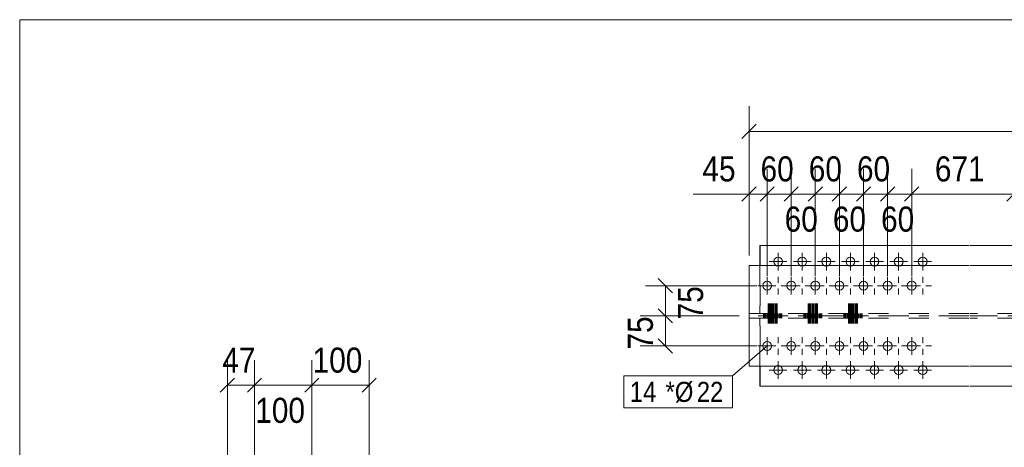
# Model space of a CAD drawing. Header units: millimetres. Extents: x 2 to 282, y 5 to 195.
# Tile 3 of 6: x 5 to 103, y 152 to 195. Entities that reach past the tile are written whole.
import ezdxf

# ---------------------------------------------------------------- set-up
doc = ezdxf.new("R2010")
doc.units = ezdxf.units.MM
for name, pattern in [('XKITLINE00', [0]), ('XKITLINE02', [4, 2, -2]), ('XKITLINE03', [6, 3, -1, 1, -1])]:
    doc.linetypes.add(name, pattern=pattern)
for name, color, linetype, lineweight in [('Bolt', 7, 'Continuous', 0), ('BoltMark', 3, 'Continuous', 0), ('DrawingSheet', 5, 'Continuous', 0), ('Part', 2, 'Continuous', 0), ('Z-DIMENSIONS', 1, 'Continuous', 0)]:
    doc.layers.add(name, color=color, linetype=linetype, lineweight=lineweight)
doc.styles.add('ARIAL', font='ARIAL.TTF')

# ---------------------------------------------------------------- blocks, each defined once
blk = doc.blocks.new('*A15')
at = {"layer": 'Part', "linetype": 'XKITLINE00', "lineweight": 0}
for p, q in [((99.538, 172.511), (78.718, 172.511)), ((78.718, 172.511), (78.718, 170.511)), ((108.398, 172.511), (99.638, 172.511)), ((99.538, 170.511), (77.641, 170.511)), ((77.641, 170.511), (77.641, 160.511)), ((108.398, 170.511), (99.638, 170.511)), ((99.538, 160.511), (77.641, 160.511)), ((78.718, 158.511), (78.718, 160.511)), ((108.398, 160.511), (99.638, 160.511)), ((99.538, 158.511), (78.718, 158.511)), ((108.398, 158.511), (99.638, 158.511))]:
    blk.add_line(p, q, dxfattribs=at)
at = {"layer": 'Part', "linetype": 'XKITLINE02', "lineweight": 0}
for p, q in [((78.738, 158.511), (78.738, 172.511)), ((77.659, 165.751), (77.659, 170.511)), ((78.718, 170.511), (78.718, 165.751)), ((99.538, 165.751), (77.659, 165.751)), ((108.398, 165.751), (99.638, 165.751)), ((99.538, 165.271), (77.659, 165.271)), ((77.659, 160.511), (77.659, 165.271)), ((78.718, 160.511), (78.718, 165.271)), ((108.398, 165.271), (99.638, 165.271))]:
    blk.add_line(p, q, dxfattribs=at)
at = {"layer": 'Part', "linetype": 'XKITLINE03', "lineweight": 0}
for p, q in [((99.538, 165.511), (78.189, 165.511)), ((108.398, 165.511), (99.638, 165.511))]:
    blk.add_line(p, q, dxfattribs=at)
blk = doc.blocks.new('*A16')
at = {"layer": 'Bolt', "linetype": 'XKITLINE02', "lineweight": 0}
for p, q in [((79.531, 166.751), (79.531, 163.431)), ((79.609, 166.751), (79.609, 163.431)), ((79.686, 166.751), (79.686, 163.431)), ((79.764, 166.751), (79.764, 163.431)), ((79.89, 166.751), (79.89, 163.431)), ((79.987, 166.751), (79.987, 163.431)), ((80.084, 166.751), (80.084, 163.431)), ((80.21, 166.751), (80.21, 163.431)), ((80.287, 166.751), (80.287, 163.431)), ((80.365, 166.751), (80.365, 163.431)), ((80.443, 166.751), (80.443, 163.431)), ((83.53, 166.751), (83.53, 163.431)), ((83.608, 166.751), (83.608, 163.431)), ((83.685, 166.751), (83.685, 163.431)), ((83.763, 166.751), (83.763, 163.431)), ((83.889, 166.751), (83.889, 163.431)), ((83.986, 166.751), (83.986, 163.431)), ((84.083, 166.751), (84.083, 163.431)), ((84.209, 166.751), (84.209, 163.431)), ((84.286, 166.751), (84.286, 163.431)), ((84.364, 166.751), (84.364, 163.431)), ((84.441, 166.751), (84.441, 163.431)), ((87.529, 166.751), (87.529, 163.431)), ((87.607, 166.751), (87.607, 163.431)), ((87.684, 166.751), (87.684, 163.431)), ((87.762, 166.751), (87.762, 163.431)), ((87.888, 166.751), (87.888, 163.431)), ((87.985, 166.751), (87.985, 163.431)), ((88.082, 166.751), (88.082, 163.431)), ((88.208, 166.751), (88.208, 163.431)), ((88.285, 166.751), (88.285, 163.431)), ((88.363, 166.751), (88.363, 163.431)), ((88.44, 166.751), (88.44, 163.431)), ((79.081, 165.751), (79.081, 165.271)), ((79.158, 165.751), (79.158, 165.271)), ((79.236, 165.751), (79.236, 165.271)), ((79.313, 165.751), (79.313, 165.271)), ((79.439, 165.751), (79.439, 165.271)), ((79.536, 165.751), (79.536, 165.271)), ((79.633, 165.751), (79.633, 165.271)), ((79.759, 165.751), (79.759, 165.271)), ((79.837, 165.751), (79.837, 165.271)), ((79.914, 165.751), (79.914, 165.271)), ((79.982, 165.751), (79.982, 165.271)), ((79.992, 165.751), (79.992, 165.271)), ((80.059, 165.751), (80.059, 165.271)), ((80.137, 165.751), (80.137, 165.271)), ((80.215, 165.751), (80.215, 165.271)), ((80.341, 165.751), (80.341, 165.271)), ((80.437, 165.751), (80.437, 165.271)), ((80.534, 165.751), (80.534, 165.271)), ((80.66, 165.751), (80.66, 165.271)), ((80.738, 165.751), (80.738, 165.271)), ((80.816, 165.751), (80.816, 165.271)), ((80.893, 165.751), (80.893, 165.271)), ((83.08, 165.751), (83.08, 165.271)), ((83.157, 165.751), (83.157, 165.271)), ((83.235, 165.751), (83.235, 165.271)), ((83.312, 165.751), (83.312, 165.271)), ((83.438, 165.751), (83.438, 165.271)), ((83.535, 165.751), (83.535, 165.271)), ((83.632, 165.751), (83.632, 165.271)), ((83.758, 165.751), (83.758, 165.271)), ((83.836, 165.751), (83.836, 165.271)), ((83.913, 165.751), (83.913, 165.271)), ((83.981, 165.751), (83.981, 165.271)), ((83.991, 165.751), (83.991, 165.271)), ((84.058, 165.751), (84.058, 165.271)), ((84.136, 165.751), (84.136, 165.271)), ((84.213, 165.751), (84.213, 165.271)), ((84.339, 165.751), (84.339, 165.271)), ((84.436, 165.751), (84.436, 165.271)), ((84.533, 165.751), (84.533, 165.271)), ((84.659, 165.751), (84.659, 165.271)), ((84.737, 165.751), (84.737, 165.271)), ((84.814, 165.751), (84.814, 165.271)), ((84.892, 165.751), (84.892, 165.271)), ((87.078, 165.751), (87.078, 165.271)), ((87.156, 165.751), (87.156, 165.271)), ((87.234, 165.751), (87.234, 165.271)), ((87.311, 165.751), (87.311, 165.271)), ((87.437, 165.751), (87.437, 165.271)), ((87.534, 165.751), (87.534, 165.271)), ((87.631, 165.751), (87.631, 165.271)), ((87.757, 165.751), (87.757, 165.271)), ((87.835, 165.751), (87.835, 165.271)), ((87.912, 165.751), (87.912, 165.271)), ((87.98, 165.751), (87.98, 165.271)), ((87.99, 165.751), (87.99, 165.271)), ((88.057, 165.751), (88.057, 165.271)), ((88.135, 165.751), (88.135, 165.271)), ((88.212, 165.751), (88.212, 165.271)), ((88.338, 165.751), (88.338, 165.271)), ((88.435, 165.751), (88.435, 165.271)), ((88.532, 165.751), (88.532, 165.271)), ((88.658, 165.751), (88.658, 165.271)), ((88.736, 165.751), (88.736, 165.271)), ((88.813, 165.751), (88.813, 165.271)), ((88.891, 165.751), (88.891, 165.271))]:
    blk.add_line(p, q, dxfattribs=at)
blk = doc.blocks.new('*A17')
at = {"layer": 'Bolt', "linetype": 'XKITLINE00', "lineweight": 0}
for p, q in [((80.538, 163.391), (80.538, 162.805)), ((82.938, 163.391), (82.938, 162.805)), ((85.338, 163.391), (85.338, 162.805)), ((87.738, 163.391), (87.738, 162.805)), ((90.138, 163.391), (90.138, 162.805)), ((92.538, 163.391), (92.538, 162.805)), ((94.938, 163.391), (94.938, 162.805)), ((79.658, 162.511), (80.244, 162.511)), ((80.538, 161.631), (80.538, 162.217)), ((81.418, 162.511), (80.832, 162.511)), ((82.058, 162.511), (82.644, 162.511)), ((82.938, 161.631), (82.938, 162.217)), ((83.818, 162.511), (83.232, 162.511)), ((84.458, 162.511), (85.044, 162.511)), ((85.338, 161.631), (85.338, 162.217)), ((86.218, 162.511), (85.632, 162.511)), ((86.858, 162.511), (87.444, 162.511)), ((87.738, 161.631), (87.738, 162.217)), ((88.618, 162.511), (88.032, 162.511)), ((89.258, 162.511), (89.844, 162.511)), ((90.138, 161.631), (90.138, 162.217)), ((91.018, 162.511), (90.432, 162.511)), ((91.658, 162.511), (92.244, 162.511)), ((92.538, 161.631), (92.538, 162.217)), ((93.418, 162.511), (92.832, 162.511)), ((94.058, 162.511), (94.644, 162.511)), ((94.938, 161.631), (94.938, 162.217)), ((95.818, 162.511), (95.232, 162.511)), ((80.538, 160.991), (80.538, 159.231)), ((82.938, 160.991), (82.938, 159.231)), ((85.338, 160.991), (85.338, 159.231)), ((87.738, 160.991), (87.738, 159.231)), ((90.138, 160.991), (90.138, 159.231)), ((92.538, 160.991), (92.538, 159.231)), ((94.938, 160.991), (94.938, 159.231)), ((81.418, 160.111), (79.658, 160.111)), ((83.818, 160.111), (82.058, 160.111)), ((86.218, 160.111), (84.458, 160.111)), ((88.618, 160.111), (86.858, 160.111)), ((91.018, 160.111), (89.258, 160.111)), ((93.418, 160.111), (91.658, 160.111)), ((95.818, 160.111), (94.058, 160.111))]:
    blk.add_line(p, q, dxfattribs=at)
for centre in [(80.538, 160.111), (82.938, 160.111), (85.338, 160.111), (87.738, 160.111), (90.138, 160.111), (92.538, 160.111), (94.938, 160.111)]:
    blk.add_circle(centre, 0.44, dxfattribs=at)
blk = doc.blocks.new('*A18')
at = {"layer": 'Bolt', "linetype": 'XKITLINE00', "lineweight": 0}
for p, q in [((80.538, 171.791), (80.538, 170.031)), ((82.938, 171.791), (82.938, 170.031)), ((85.338, 171.791), (85.338, 170.031)), ((87.738, 171.791), (87.738, 170.031)), ((90.138, 171.791), (90.138, 170.031)), ((92.538, 171.791), (92.538, 170.031)), ((94.938, 171.791), (94.938, 170.031)), ((81.418, 170.911), (79.658, 170.911)), ((83.818, 170.911), (82.058, 170.911)), ((86.218, 170.911), (84.458, 170.911)), ((88.618, 170.911), (86.858, 170.911)), ((91.018, 170.911), (89.258, 170.911)), ((93.418, 170.911), (91.658, 170.911)), ((95.818, 170.911), (94.058, 170.911)), ((80.538, 169.391), (80.538, 168.805)), ((82.938, 169.391), (82.938, 168.805)), ((85.338, 169.391), (85.338, 168.805)), ((87.738, 169.391), (87.738, 168.805)), ((90.138, 169.391), (90.138, 168.805)), ((92.538, 169.391), (92.538, 168.805)), ((94.938, 169.391), (94.938, 168.805)), ((79.658, 168.511), (80.244, 168.511)), ((80.538, 167.631), (80.538, 168.217)), ((81.418, 168.511), (80.832, 168.511)), ((82.058, 168.511), (82.644, 168.511)), ((82.938, 167.631), (82.938, 168.217)), ((83.818, 168.511), (83.232, 168.511)), ((84.458, 168.511), (85.044, 168.511)), ((85.338, 167.631), (85.338, 168.217)), ((86.218, 168.511), (85.632, 168.511)), ((86.858, 168.511), (87.444, 168.511)), ((87.738, 167.631), (87.738, 168.217)), ((88.618, 168.511), (88.032, 168.511)), ((89.258, 168.511), (89.844, 168.511)), ((90.138, 167.631), (90.138, 168.217)), ((91.018, 168.511), (90.432, 168.511)), ((91.658, 168.511), (92.244, 168.511)), ((92.538, 167.631), (92.538, 168.217)), ((93.418, 168.511), (92.832, 168.511)), ((94.058, 168.511), (94.644, 168.511)), ((94.938, 167.631), (94.938, 168.217)), ((95.818, 168.511), (95.232, 168.511))]:
    blk.add_line(p, q, dxfattribs=at)
for centre in [(80.538, 170.911), (82.938, 170.911), (85.338, 170.911), (87.738, 170.911), (90.138, 170.911), (92.538, 170.911), (94.938, 170.911)]:
    blk.add_circle(centre, 0.44, dxfattribs=at)
blk = doc.blocks.new('*A19')
at = {"layer": 'Bolt', "linetype": 'XKITLINE00', "lineweight": 0}
for p, q in [((79.441, 169.391), (79.441, 167.631)), ((81.841, 169.391), (81.841, 167.631)), ((84.241, 169.391), (84.241, 167.631)), ((86.641, 169.391), (86.641, 167.631)), ((89.041, 169.391), (89.041, 167.631)), ((91.441, 169.391), (91.441, 167.631)), ((93.841, 169.391), (93.841, 167.631)), ((80.321, 168.511), (78.561, 168.511)), ((82.721, 168.511), (80.961, 168.511)), ((85.121, 168.511), (83.361, 168.511)), ((87.521, 168.511), (85.761, 168.511)), ((89.921, 168.511), (88.161, 168.511)), ((92.321, 168.511), (90.561, 168.511)), ((94.721, 168.511), (92.961, 168.511))]:
    blk.add_line(p, q, dxfattribs=at)
for centre in [(79.441, 168.511), (81.841, 168.511), (84.241, 168.511), (86.641, 168.511), (89.041, 168.511), (91.441, 168.511), (93.841, 168.511)]:
    blk.add_circle(centre, 0.44, dxfattribs=at)
blk = doc.blocks.new('*A20')
at = {"layer": 'Bolt', "linetype": 'XKITLINE00', "lineweight": 0}
for p, q in [((79.441, 163.391), (79.441, 161.631)), ((81.841, 163.391), (81.841, 161.631)), ((84.241, 163.391), (84.241, 161.631)), ((86.641, 163.391), (86.641, 161.631)), ((89.041, 163.391), (89.041, 161.631)), ((91.441, 163.391), (91.441, 161.631)), ((93.841, 163.391), (93.841, 161.631)), ((80.321, 162.511), (78.561, 162.511)), ((82.721, 162.511), (80.961, 162.511)), ((85.121, 162.511), (83.361, 162.511)), ((87.521, 162.511), (85.761, 162.511)), ((89.921, 162.511), (88.161, 162.511)), ((92.321, 162.511), (90.561, 162.511)), ((94.721, 162.511), (92.961, 162.511))]:
    blk.add_line(p, q, dxfattribs=at)
for centre in [(79.441, 162.511), (81.841, 162.511), (84.241, 162.511), (86.641, 162.511), (89.041, 162.511), (91.441, 162.511), (93.841, 162.511)]:
    blk.add_circle(centre, 0.44, dxfattribs=at)
blk = doc.blocks.new('*A40')
at = {"layer": 'DrawingSheet', "linetype": 'XKITLINE00', "lineweight": 0}
for p, q in [((282, 195), (5, 195)), ((5, 195), (5, 5))]:
    blk.add_line(p, q, dxfattribs=at)
blk = doc.blocks.new('*A53')
at = {"layer": 'Z-DIMENSIONS', "linetype": 'XKITLINE00', "lineweight": 0}
for p, q in [((68.605, 166.218), (70.019, 164.804)), ((76.641, 165.511), (66.812, 165.511)), ((69.312, 162.511), (69.312, 165.511)), ((68.605, 163.218), (70.019, 161.804)), ((78.441, 162.511), (66.812, 162.511))]:
    blk.add_line(p, q, dxfattribs=at)
at = {"layer": 'Z-DIMENSIONS'}
for p in [(69.312, 165.511), (69.312, 162.511)]:
    blk.add_point(p, dxfattribs=at)
at = {"layer": 'Z-DIMENSIONS', "style": 'ARIAL', "width": 0.85}
blk.add_text('75', height=2.5, rotation=90.00021, dxfattribs=at).set_placement((68.062, 162.156))
blk = doc.blocks.new('*A54')
at = {"layer": 'Z-DIMENSIONS', "linetype": 'XKITLINE00', "lineweight": 0}
for p, q in [((68.605, 169.218), (70.019, 167.804)), ((78.441, 168.511), (67.312, 168.511)), ((69.312, 165.511), (69.312, 168.511)), ((68.605, 166.218), (70.019, 164.804)), ((76.641, 165.511), (67.312, 165.511))]:
    blk.add_line(p, q, dxfattribs=at)
at = {"layer": 'Z-DIMENSIONS'}
for p in [(69.312, 168.511), (69.312, 165.511)]:
    blk.add_point(p, dxfattribs=at)
at = {"layer": 'Z-DIMENSIONS', "style": 'ARIAL', "width": 0.85}
blk.add_text('75', height=2.5, rotation=90.00021, dxfattribs=at).set_placement((73.062, 165.156))
blk = doc.blocks.new('*A57')
at = {"layer": 'Z-DIMENSIONS', "linetype": 'XKITLINE00', "lineweight": 0}
for p, q in [((77.641, 171.511), (77.641, 186.379)), ((78.348, 184.586), (76.934, 183.172)), ((77.641, 183.879), (243.827, 183.879))]:
    blk.add_line(p, q, dxfattribs=at)
at = {"layer": 'Z-DIMENSIONS'}
blk.add_point((77.641, 183.879), dxfattribs=at)
blk = doc.blocks.new('*A58')
at = {"layer": 'Z-DIMENSIONS', "linetype": 'XKITLINE00', "lineweight": 0}
for p, q in [((77.641, 171.511), (77.641, 180.143)), ((79.441, 169.511), (79.441, 180.143)), ((77.641, 177.643), (72.058, 177.643)), ((77.641, 177.643), (72.058, 177.643)), ((78.348, 178.35), (76.934, 176.936)), ((77.641, 177.643), (79.441, 177.643)), ((80.148, 178.35), (78.734, 176.936))]:
    blk.add_line(p, q, dxfattribs=at)
at = {"layer": 'Z-DIMENSIONS'}
for p in [(77.641, 177.643), (79.441, 177.643)]:
    blk.add_point(p, dxfattribs=at)
at = {"layer": 'Z-DIMENSIONS', "style": 'ARIAL', "width": 0.85}
blk.add_text('45', height=2.5, dxfattribs=at).set_placement((72.995, 178.893))
blk = doc.blocks.new('*A59')
at = {"layer": 'Z-DIMENSIONS', "linetype": 'XKITLINE00', "lineweight": 0}
for p, q in [((79.441, 169.511), (79.441, 180.143)), ((81.841, 169.511), (81.841, 180.143)), ((80.148, 178.35), (78.734, 176.936)), ((79.441, 177.643), (81.841, 177.643)), ((82.548, 178.35), (81.134, 176.936))]:
    blk.add_line(p, q, dxfattribs=at)
at = {"layer": 'Z-DIMENSIONS'}
for p in [(79.441, 177.643), (81.841, 177.643)]:
    blk.add_point(p, dxfattribs=at)
at = {"layer": 'Z-DIMENSIONS', "style": 'ARIAL', "width": 0.85}
blk.add_text('60', height=2.5, dxfattribs=at).set_placement((78.787, 178.893))
blk = doc.blocks.new('*A60')
at = {"layer": 'Z-DIMENSIONS', "linetype": 'XKITLINE00', "lineweight": 0}
for p, q in [((81.841, 169.511), (81.841, 179.643)), ((84.241, 169.511), (84.241, 179.643)), ((82.548, 178.35), (81.134, 176.936)), ((81.841, 177.643), (84.241, 177.643)), ((84.948, 178.35), (83.534, 176.936))]:
    blk.add_line(p, q, dxfattribs=at)
at = {"layer": 'Z-DIMENSIONS'}
for p in [(81.841, 177.643), (84.241, 177.643)]:
    blk.add_point(p, dxfattribs=at)
at = {"layer": 'Z-DIMENSIONS', "style": 'ARIAL', "width": 0.85}
blk.add_text('60', height=2.5, dxfattribs=at).set_placement((81.187, 173.893))
blk = doc.blocks.new('*A61')
at = {"layer": 'Z-DIMENSIONS', "linetype": 'XKITLINE00', "lineweight": 0}
for p, q in [((84.241, 169.511), (84.241, 180.143)), ((86.641, 169.511), (86.641, 180.143)), ((84.948, 178.35), (83.534, 176.936)), ((84.241, 177.643), (86.641, 177.643)), ((87.348, 178.35), (85.934, 176.936))]:
    blk.add_line(p, q, dxfattribs=at)
at = {"layer": 'Z-DIMENSIONS'}
for p in [(84.241, 177.643), (86.641, 177.643)]:
    blk.add_point(p, dxfattribs=at)
at = {"layer": 'Z-DIMENSIONS', "style": 'ARIAL', "width": 0.85}
blk.add_text('60', height=2.5, dxfattribs=at).set_placement((83.587, 178.893))
blk = doc.blocks.new('*A62')
at = {"layer": 'Z-DIMENSIONS', "linetype": 'XKITLINE00', "lineweight": 0}
for p, q in [((86.641, 169.511), (86.641, 179.643)), ((89.041, 169.511), (89.041, 179.643)), ((87.348, 178.35), (85.934, 176.936)), ((86.641, 177.643), (89.041, 177.643)), ((89.748, 178.35), (88.334, 176.936))]:
    blk.add_line(p, q, dxfattribs=at)
at = {"layer": 'Z-DIMENSIONS'}
for p in [(86.641, 177.643), (89.041, 177.643)]:
    blk.add_point(p, dxfattribs=at)
at = {"layer": 'Z-DIMENSIONS', "style": 'ARIAL', "width": 0.85}
blk.add_text('60', height=2.5, dxfattribs=at).set_placement((85.987, 173.893))
blk = doc.blocks.new('*A63')
at = {"layer": 'Z-DIMENSIONS', "linetype": 'XKITLINE00', "lineweight": 0}
for p, q in [((89.041, 169.511), (89.041, 180.143)), ((91.441, 169.511), (91.441, 180.143)), ((89.748, 178.35), (88.334, 176.936)), ((89.041, 177.643), (91.441, 177.643)), ((92.148, 178.35), (90.734, 176.936))]:
    blk.add_line(p, q, dxfattribs=at)
at = {"layer": 'Z-DIMENSIONS'}
for p in [(89.041, 177.643), (91.441, 177.643)]:
    blk.add_point(p, dxfattribs=at)
at = {"layer": 'Z-DIMENSIONS', "style": 'ARIAL', "width": 0.85}
blk.add_text('60', height=2.5, dxfattribs=at).set_placement((88.387, 178.893))
blk = doc.blocks.new('*A64')
at = {"layer": 'Z-DIMENSIONS', "linetype": 'XKITLINE00', "lineweight": 0}
for p, q in [((91.441, 169.511), (91.441, 179.643)), ((93.841, 169.511), (93.841, 179.643)), ((92.148, 178.35), (90.734, 176.936)), ((91.441, 177.643), (93.841, 177.643)), ((94.548, 178.35), (93.134, 176.936))]:
    blk.add_line(p, q, dxfattribs=at)
at = {"layer": 'Z-DIMENSIONS'}
for p in [(91.441, 177.643), (93.841, 177.643)]:
    blk.add_point(p, dxfattribs=at)
at = {"layer": 'Z-DIMENSIONS', "style": 'ARIAL', "width": 0.85}
blk.add_text('60', height=2.5, dxfattribs=at).set_placement((90.787, 173.893))
blk = doc.blocks.new('*A65')
at = {"layer": 'Z-DIMENSIONS', "linetype": 'XKITLINE00', "lineweight": 0}
for p, q in [((93.841, 169.511), (93.841, 180.143)), ((104.018, 170.511), (104.018, 180.143)), ((94.548, 178.35), (93.134, 176.936)), ((93.841, 177.643), (104.018, 177.643)), ((104.725, 178.35), (103.311, 176.936))]:
    blk.add_line(p, q, dxfattribs=at)
at = {"layer": 'Z-DIMENSIONS'}
for p in [(93.841, 177.643), (104.018, 177.643)]:
    blk.add_point(p, dxfattribs=at)
at = {"layer": 'Z-DIMENSIONS', "style": 'ARIAL', "width": 0.85}
blk.add_text('671', height=2.5, dxfattribs=at).set_placement((96.148, 178.893))
blk = doc.blocks.new('*A82')
at = {"layer": 'BoltMark', "linetype": 'XKITLINE00', "lineweight": 0}
for p, q in [((79.441, 162.511), (76.003, 159.541)), ((65.157, 159.541), (76.003, 159.541)), ((65.157, 156.341), (65.157, 159.541)), ((76.003, 156.341), (76.003, 159.541)), ((65.157, 156.341), (76.003, 156.341))]:
    blk.add_line(p, q, dxfattribs=at)
at = {"layer": 'BoltMark', "style": 'ARIAL', "width": 0.85}
for s, p in [('14', (65.757, 156.941)), ('*Ø', (69.324, 156.941)), ('22', (72.436, 156.941))]:
    blk.add_text(s, height=2, dxfattribs=at).set_placement(p)
blk = doc.blocks.new('*A118')
at = {"layer": 'Z-DIMENSIONS', "linetype": 'XKITLINE00', "lineweight": 0}
for p, q in [((25.686, 150.749), (25.686, 161.102)), ((28.386, 145.465), (28.386, 161.102)), ((26.393, 159.31), (24.979, 157.895)), ((29.093, 159.31), (27.679, 157.895)), ((25.686, 158.602), (28.386, 158.602))]:
    blk.add_line(p, q, dxfattribs=at)
at = {"layer": 'Z-DIMENSIONS'}
for p in [(25.686, 158.602), (28.386, 158.602)]:
    blk.add_point(p, dxfattribs=at)
at = {"layer": 'Z-DIMENSIONS', "style": 'ARIAL', "width": 0.85}
blk.add_text('47', height=2.5, dxfattribs=at).set_placement((25.182, 159.852))
blk = doc.blocks.new('*A119')
at = {"layer": 'Z-DIMENSIONS', "linetype": 'XKITLINE00', "lineweight": 0}
for p, q in [((28.386, 145.465), (28.386, 160.602)), ((34.099, 145.604), (34.099, 160.602)), ((29.093, 159.31), (27.679, 157.895)), ((34.806, 159.31), (33.392, 157.895)), ((28.386, 158.602), (34.099, 158.602))]:
    blk.add_line(p, q, dxfattribs=at)
at = {"layer": 'Z-DIMENSIONS'}
for p in [(28.386, 158.602), (34.099, 158.602)]:
    blk.add_point(p, dxfattribs=at)
at = {"layer": 'Z-DIMENSIONS', "style": 'ARIAL', "width": 0.85}
blk.add_text('100', height=2.5, dxfattribs=at).set_placement((28.461, 154.852))
blk = doc.blocks.new('*A120')
at = {"layer": 'Z-DIMENSIONS', "linetype": 'XKITLINE00', "lineweight": 0}
for p, q in [((34.099, 145.604), (34.099, 161.102)), ((39.811, 145.742), (39.811, 161.102)), ((34.806, 159.31), (33.392, 157.895)), ((40.519, 159.31), (39.104, 157.895)), ((34.099, 158.602), (39.811, 158.602))]:
    blk.add_line(p, q, dxfattribs=at)
at = {"layer": 'Z-DIMENSIONS'}
for p in [(34.099, 158.602), (39.811, 158.602)]:
    blk.add_point(p, dxfattribs=at)
at = {"layer": 'Z-DIMENSIONS', "style": 'ARIAL', "width": 0.85}
blk.add_text('100', height=2.5, dxfattribs=at).set_placement((34.174, 159.852))

msp = doc.modelspace()

# ---------------------------------------------------------------- block references
at = {"lineweight": 0}
for name in ['*A40', '*A57', '*A59', '*A61', '*A63', '*A65', '*A58', '*A60', '*A62', '*A64', '*A15', '*A18', '*A54', '*A19', '*A16', '*A53', '*A20', '*A17', '*A118', '*A120', '*A82', '*A119']:
    msp.add_blockref(name, (0, 0), dxfattribs=at)

doc.saveas('drawing.dxf')
